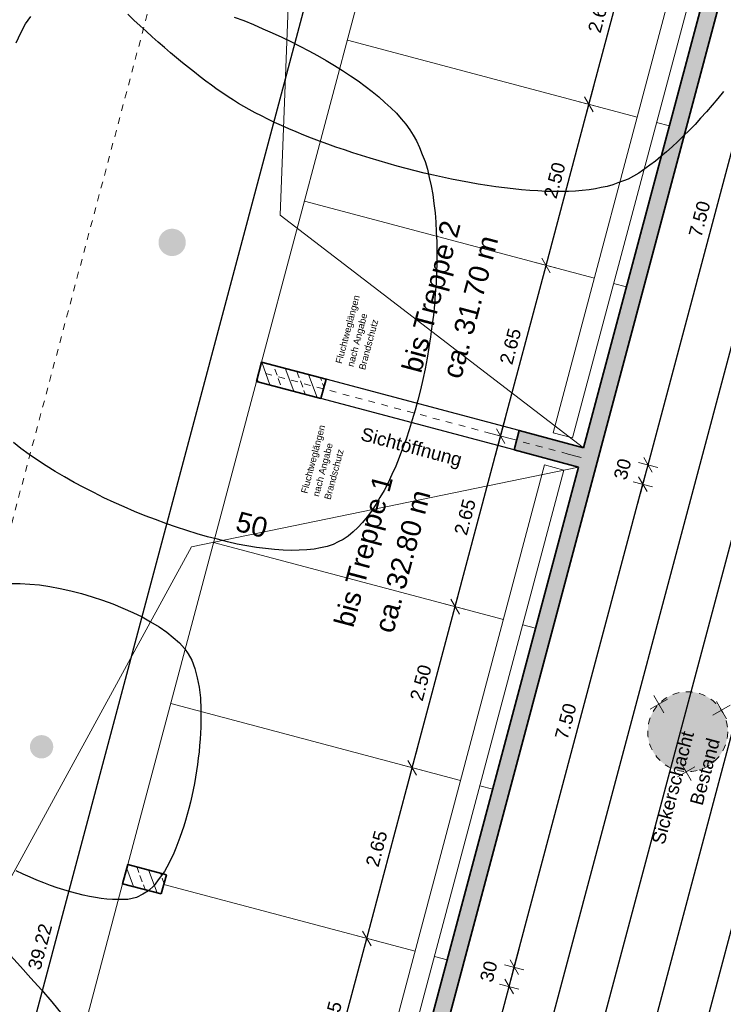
# Model space of a CAD drawing. Header units: metres. Extents: x 4462557 to 4462755, y 5328146 to 5328388.
# Tile 82 of 149: x 4462636 to 4462646, y 5328262 to 5328277. Entities that reach past the tile are written whole.
import ezdxf

# ---------------------------------------------------------------- set-up
doc = ezdxf.new("R2010")
doc.units = ezdxf.units.M
doc.header["$PDMODE"] = 65
doc.linetypes.add('AUSGEZOGEN', pattern=[0])
doc.linetypes.add('VERDECKT2_S2', pattern=[0.15, 0.1, -0.05])
doc.layers.add('B31_BEWLIN', color=3, linetype='AUSGEZOGEN')
for name, color, linetype, lineweight in [('Maßlinie_Allgemein', 7, 'AUSGEZOGEN', 13), ('Schraffur', 7, 'AUSGEZOGEN', 158), ('Standard', 7, 'AUSGEZOGEN', 13)]:
    doc.layers.add(name, color=color, linetype=linetype, lineweight=lineweight)
doc.styles.add('ARIAL', font='ARIAL.TTF')
doc.dimstyles.new('_DIMSTYLE_10', dxfattribs={"dimtxt": 0.2, "dimasz": 0.3, "dimexe": 0, "dimexo": 1e-06, "dimgap": 0.1, "dimtad": 2, "dimdec": 3, "dimrnd": 0.005, "dimzin": 4, "dimdsep": 46, "dimtxsty": 'ARIAL', "dimblk1": 'ALL_ML_STRICH', "dimblk2": 'ALL_ML_STRICH', "dimsah": 1, "dimcen": 0, "dimse1": 1, "dimse2": 1, "dimclrd": 7, "dimclre": 7, "dimclrt": 7, "dimadec": 0, "dimazin": 0, "dimtfac": 1, "dimtdec": 0, "dimtix": 1, "dimtmove": 2, "dimatfit": 3, "dimfxl": 0, "dimtzin": 0, "dimlwd": 0, "dimlwe": 13, "dimarcsym": 0})
doc.dimstyles.new('_DIMSTYLE_11', dxfattribs={"dimtxt": 0.2, "dimasz": 0.3, "dimexe": 0, "dimexo": 1e-06, "dimgap": 0.1, "dimtad": 2, "dimdec": 1, "dimlfac": 100, "dimrnd": 0.5, "dimzin": 4, "dimdsep": 46, "dimtxsty": 'ARIAL', "dimblk1": 'ALL_ML_STRICH', "dimblk2": 'ALL_ML_STRICH', "dimsah": 1, "dimcen": 0, "dimse1": 1, "dimse2": 1, "dimclrd": 7, "dimclre": 7, "dimclrt": 7, "dimadec": 0, "dimazin": 0, "dimtfac": 1, "dimtdec": 0, "dimtix": 1, "dimtmove": 2, "dimatfit": 3, "dimfxl": 0, "dimtvp": 1.2, "dimtzin": 0, "dimlwd": 0, "dimlwe": 13, "dimarcsym": 0})
doc.dimstyles.new('_DIMSTYLE_3', dxfattribs={"dimtxt": 0.2, "dimasz": 0.3, "dimexe": 0, "dimexo": 0, "dimgap": 0.1, "dimtad": 2, "dimrnd": 0.005, "dimzin": 4, "dimdsep": 46, "dimtxsty": 'ARIAL', "dimblk1": 'ALL_ML_STRICH', "dimblk2": 'ALL_ML_STRICH', "dimsah": 1, "dimcen": 0, "dimclrd": 7, "dimclre": 7, "dimclrt": 7, "dimadec": 0, "dimazin": 0, "dimtfac": 1, "dimtdec": 0, "dimtix": 1, "dimtmove": 2, "dimatfit": 3, "dimfxl": 0, "dimtzin": 0, "dimlwd": 0, "dimlwe": 13, "dimarcsym": 0})
doc.dimstyles.new('_DIMSTYLE_7', dxfattribs={"dimtxt": 0.2, "dimasz": 0.3, "dimexe": 0, "dimexo": 1e-06, "dimgap": 0.1, "dimtad": 2, "dimrnd": 0.005, "dimzin": 4, "dimdsep": 46, "dimtxsty": 'ARIAL', "dimblk1": 'ALL_ML_STRICH', "dimblk2": 'ALL_ML_STRICH', "dimsah": 1, "dimcen": 0, "dimse1": 1, "dimse2": 1, "dimclrd": 7, "dimclre": 7, "dimclrt": 7, "dimadec": 0, "dimazin": 0, "dimtfac": 1, "dimtdec": 0, "dimtix": 1, "dimtmove": 2, "dimatfit": 3, "dimfxl": 0, "dimtzin": 0, "dimlwd": 0, "dimlwe": 13, "dimarcsym": 0})
pattern_1 = [(110, (0, 0), (-0.281907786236, -0.102606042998), []), (110, (-0.14095, -0.0513), (-0.281907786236, -0.102606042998), [0.1, -0.05])]

# ---------------------------------------------------------------- blocks, each defined once
blk = doc.blocks.new('COMPLEXOBJECT_12')
at = {"layer": 'Standard', "color": 7, "linetype": 'AUSGEZOGEN', "lineweight": 13}
for q in [(4462646.109, 5328267.027), (4462646.314, 5328266.972), (4462646.054, 5328266.822), (4462646.259, 5328266.767)]:
    blk.add_line((4462646.184, 5328266.897), q, dxfattribs=at)
blk = doc.blocks.new('COMPLEXOBJECT_13')
at = {"layer": 'Standard', "color": 7, "linetype": 'AUSGEZOGEN', "lineweight": 13}
for q in [(4462645.169, 5328267.119), (4462645.114, 5328266.914), (4462645.374, 5328267.064), (4462645.319, 5328266.859)]:
    blk.add_line((4462645.244, 5328266.989), q, dxfattribs=at)
blk = doc.blocks.new('COMPLEXOBJECT_14')
at = {"layer": 'Standard', "color": 7, "linetype": 'AUSGEZOGEN', "lineweight": 13}
for q in [(4462645.58, 5328266.105), (4462645.526, 5328265.9), (4462645.785, 5328266.05), (4462645.731, 5328265.845)]:
    blk.add_line((4462645.655, 5328265.975), q, dxfattribs=at)
blk = doc.blocks.new('ALL_ML_STRICH')
at = {"color": 0, "linetype": 'ByBlock', "lineweight": -2}
for p, q in [((0, -0.5), (0, 0.5)), ((-1, 0), (0.5, 0)), ((-0.3, -0.3), (0.3, 0.3))]:
    blk.add_line(p, q, dxfattribs=at)
blk = doc.blocks.new('*D163')
at = {"layer": 'DEFPOINTS', "color": 7, "linetype": 'AUSGEZOGEN', "lineweight": 13}
for p in [(4462658.012, 5328322.033), (4462636.2, 5328240.138), (4462638.374, 5328239.559)]:
    blk.add_point(p, dxfattribs=at)
at = {"layer": 'Maßlinie_Allgemein', "color": 7, "linetype": 'AUSGEZOGEN', "lineweight": -2}
blk.add_line((4462638.374, 5328239.559), (4462660.186, 5328321.454), dxfattribs=at)
at = {"layer": 'Maßlinie_Allgemein', "color": 7, "linetype": 'AUSGEZOGEN', "lineweight": 13, "yscale": 0.3, "zscale": 0.3}
for p, xscale, rotation in [((4462660.186, 5328321.454), 0.3, 75.08618508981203), ((4462638.374, 5328239.559), 0.2999999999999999, 255.0861850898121)]:
    blk.add_blockref('ALL_ML_STRICH', p, dxfattribs=dict(at, xscale=xscale, rotation=rotation))
at = {"layer": 'Maßlinie_Allgemein', "color": 7, "linetype": 'AUSGEZOGEN', "lineweight": 13, "insert": (4462649.085, 5328280.565), "char_height": 0.2, "width": 1, "attachment_point": 5, "rotation": 75.0862, "style": 'ARIAL'}
blk.add_mtext('\\A1;{\\A1;{84.75\\H0.132000;\\S^ ;}}', dxfattribs=at)
blk = doc.blocks.new('*D165')
at = {"layer": 'DEFPOINTS', "color": 7, "linetype": 'AUSGEZOGEN', "lineweight": 13}
for p in [(4462658.012, 5328322.033), (4462627.546, 5328226.49), (4462635.132, 5328224.469)]:
    blk.add_point(p, dxfattribs=at)
at = {"layer": 'Maßlinie_Allgemein', "color": 7, "linetype": 'AUSGEZOGEN', "lineweight": -2}
blk.add_line((4462635.132, 5328224.469), (4462660.911, 5328321.261), dxfattribs=at)
at = {"layer": 'Maßlinie_Allgemein', "color": 7, "linetype": 'AUSGEZOGEN', "lineweight": 13, "yscale": 0.3, "zscale": 0.3}
for p, xscale, rotation in [((4462660.911, 5328321.261), 0.3, 75.08618508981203), ((4462635.132, 5328224.469), 0.2999999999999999, 255.0861850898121)]:
    blk.add_blockref('ALL_ML_STRICH', p, dxfattribs=dict(at, xscale=xscale, rotation=rotation))
at = {"layer": 'Maßlinie_Allgemein', "color": 7, "linetype": 'AUSGEZOGEN', "lineweight": 13, "insert": (4462647.83, 5328272.936), "char_height": 0.2, "width": 1.4, "attachment_point": 5, "rotation": 75.0862, "style": 'ARIAL'}
blk.add_mtext('\\A1;{\\A1;{100.16\\H0.132000;\\S5^ ;}}', dxfattribs=at)
blk = doc.blocks.new('*D166')
at = {"layer": 'DEFPOINTS', "color": 7, "linetype": 'AUSGEZOGEN', "lineweight": 13}
for p in [(4462658.012, 5328322.033), (4462626.645, 5328223.107), (4462634.955, 5328220.894)]:
    blk.add_point(p, dxfattribs=at)
at = {"layer": 'Maßlinie_Allgemein', "color": 7, "linetype": 'AUSGEZOGEN', "lineweight": -2}
blk.add_line((4462634.955, 5328220.894), (4462661.636, 5328321.068), dxfattribs=at)
at = {"layer": 'Maßlinie_Allgemein', "color": 7, "linetype": 'AUSGEZOGEN', "lineweight": 13, "xscale": 0.3, "yscale": 0.3, "zscale": 0.3}
for p, rotation in [((4462661.636, 5328321.068), 75.08618508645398), ((4462634.955, 5328220.894), 255.086185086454)]:
    blk.add_blockref('ALL_ML_STRICH', p, dxfattribs=dict(at, rotation=rotation))
at = {"layer": 'Maßlinie_Allgemein', "color": 7, "linetype": 'AUSGEZOGEN', "lineweight": 13, "insert": (4462648.104, 5328271.052), "char_height": 0.2, "width": 1.4, "attachment_point": 5, "rotation": 75.0862, "style": 'ARIAL'}
blk.add_mtext('\\A1;{\\A1;{103.66\\H0.132000;\\S5^ ;}}', dxfattribs=at)
blk = doc.blocks.new('*D198')
at = {"layer": 'DEFPOINTS', "color": 7, "linetype": 'AUSGEZOGEN', "lineweight": 13}
for p in [(4462637.781, 5328264.14), (4462635.85, 5328256.892), (4462641.068, 5328255.503)]:
    blk.add_point(p, dxfattribs=at)
at = {"layer": 'Maßlinie_Allgemein', "color": 7, "linetype": 'AUSGEZOGEN', "lineweight": -2}
blk.add_line((4462641.068, 5328255.503), (4462642.999, 5328262.75), dxfattribs=at)
at = {"layer": 'Maßlinie_Allgemein', "color": 7, "linetype": 'AUSGEZOGEN', "lineweight": 13, "xscale": 0.3, "yscale": 0.3, "zscale": 0.3}
for p, rotation in [((4462642.999, 5328262.75), 75.08618509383), ((4462641.068, 5328255.503), 255.08618509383)]:
    blk.add_blockref('ALL_ML_STRICH', p, dxfattribs=dict(at, rotation=rotation))
at = {"layer": 'Maßlinie_Allgemein', "color": 7, "linetype": 'AUSGEZOGEN', "lineweight": 13, "insert": (4462641.841, 5328259.193), "char_height": 0.2, "width": 0.8, "attachment_point": 5, "rotation": 75.0862, "style": 'ARIAL'}
blk.add_mtext('\\A1;{\\A1;{7.50\\H0.132000;\\S^ ;}}', dxfattribs=at)
blk = doc.blocks.new('*D199')
at = {"layer": 'DEFPOINTS', "color": 7, "linetype": 'AUSGEZOGEN', "lineweight": 13}
for p in [(4462637.858, 5328264.43), (4462637.781, 5328264.14), (4462642.999, 5328262.75)]:
    blk.add_point(p, dxfattribs=at)
at = {"layer": 'Maßlinie_Allgemein', "color": 7, "linetype": 'AUSGEZOGEN', "lineweight": -2}
blk.add_line((4462642.999, 5328262.75), (4462643.076, 5328263.04), dxfattribs=at)
at = {"layer": 'Maßlinie_Allgemein', "color": 7, "linetype": 'AUSGEZOGEN', "lineweight": 13, "xscale": 0.3, "yscale": 0.3, "zscale": 0.3}
for p, rotation in [((4462643.076, 5328263.04), 75.08618509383), ((4462642.999, 5328262.75), 255.08618509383)]:
    blk.add_blockref('ALL_ML_STRICH', p, dxfattribs=dict(at, rotation=rotation))
at = {"layer": 'Maßlinie_Allgemein', "color": 7, "linetype": 'AUSGEZOGEN', "lineweight": 13, "insert": (4462642.693, 5328262.978), "char_height": 0.2, "width": 0.8, "attachment_point": 5, "rotation": 75.0862, "style": 'ARIAL'}
blk.add_mtext('\\A1;{\\A1;{30\\H0.132000;\\S^ ;}}', dxfattribs=at)
blk = doc.blocks.new('*D200')
at = {"layer": 'DEFPOINTS', "color": 7, "linetype": 'AUSGEZOGEN', "lineweight": 13}
for p in [(4462639.208, 5328271.831), (4462637.858, 5328264.43), (4462643.076, 5328263.04)]:
    blk.add_point(p, dxfattribs=at)
at = {"layer": 'Maßlinie_Allgemein', "color": 7, "linetype": 'AUSGEZOGEN', "lineweight": -2}
blk.add_line((4462643.076, 5328263.04), (4462645.006, 5328270.287), dxfattribs=at)
at = {"layer": 'Maßlinie_Allgemein', "color": 7, "linetype": 'AUSGEZOGEN', "lineweight": 13, "xscale": 0.3, "yscale": 0.3, "zscale": 0.3}
for p, rotation in [((4462645.006, 5328270.287), 75.08618509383), ((4462643.076, 5328263.04), 255.08618509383)]:
    blk.add_blockref('ALL_ML_STRICH', p, dxfattribs=dict(at, rotation=rotation))
at = {"layer": 'Maßlinie_Allgemein', "color": 7, "linetype": 'AUSGEZOGEN', "lineweight": 13, "insert": (4462643.848, 5328266.73), "char_height": 0.2, "width": 0.8, "attachment_point": 5, "rotation": 75.0862, "style": 'ARIAL'}
blk.add_mtext('\\A1;{\\A1;{7.50\\H0.132000;\\S^ ;}}', dxfattribs=at)
blk = doc.blocks.new('*D201')
at = {"layer": 'DEFPOINTS', "color": 7, "linetype": 'AUSGEZOGEN', "lineweight": 13}
for p in [(4462639.285, 5328272.121), (4462639.208, 5328271.831), (4462645.006, 5328270.287)]:
    blk.add_point(p, dxfattribs=at)
at = {"layer": 'Maßlinie_Allgemein', "color": 7, "linetype": 'AUSGEZOGEN', "lineweight": -2}
blk.add_line((4462645.006, 5328270.287), (4462645.083, 5328270.577), dxfattribs=at)
at = {"layer": 'Maßlinie_Allgemein', "color": 7, "linetype": 'AUSGEZOGEN', "lineweight": 13, "xscale": 0.3, "yscale": 0.3, "zscale": 0.3}
for p, rotation in [((4462645.083, 5328270.577), 75.08618509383), ((4462645.006, 5328270.287), 255.08618509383)]:
    blk.add_blockref('ALL_ML_STRICH', p, dxfattribs=dict(at, rotation=rotation))
at = {"layer": 'Maßlinie_Allgemein', "color": 7, "linetype": 'AUSGEZOGEN', "lineweight": 13, "insert": (4462644.701, 5328270.515), "char_height": 0.2, "width": 0.8, "attachment_point": 5, "rotation": 75.0862, "style": 'ARIAL'}
blk.add_mtext('\\A1;{\\A1;{30\\H0.132000;\\S^ ;}}', dxfattribs=at)
blk = doc.blocks.new('*D202')
at = {"layer": 'DEFPOINTS', "color": 7, "linetype": 'AUSGEZOGEN', "lineweight": 13}
for p in [(4462641.796, 5328279.214), (4462639.285, 5328272.121), (4462645.083, 5328270.577)]:
    blk.add_point(p, dxfattribs=at)
at = {"layer": 'Maßlinie_Allgemein', "color": 7, "linetype": 'AUSGEZOGEN', "lineweight": -2}
blk.add_line((4462645.083, 5328270.577), (4462647.014, 5328277.824), dxfattribs=at)
at = {"layer": 'Maßlinie_Allgemein', "color": 7, "linetype": 'AUSGEZOGEN', "lineweight": 13, "xscale": 0.3, "yscale": 0.3, "zscale": 0.3}
for p, rotation in [((4462647.014, 5328277.824), 75.08618509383), ((4462645.083, 5328270.577), 255.08618509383)]:
    blk.add_blockref('ALL_ML_STRICH', p, dxfattribs=dict(at, rotation=rotation))
at = {"layer": 'Maßlinie_Allgemein', "color": 7, "linetype": 'AUSGEZOGEN', "lineweight": 13, "insert": (4462645.856, 5328274.267), "char_height": 0.2, "width": 0.8, "attachment_point": 5, "rotation": 75.0862, "style": 'ARIAL'}
blk.add_mtext('\\A1;{\\A1;{7.50\\H0.132000;\\S^ ;}}', dxfattribs=at)
blk = doc.blocks.new('*D225')
at = {"layer": 'DEFPOINTS', "color": 7, "linetype": 'AUSGEZOGEN', "lineweight": 13}
for p in [(4462657.706, 5328321.856), (4462636.666, 5328242.86), (4462638.357, 5328242.409)]:
    blk.add_point(p, dxfattribs=at)
at = {"layer": 'Maßlinie_Allgemein', "color": 7, "linetype": 'AUSGEZOGEN', "lineweight": -2}
blk.add_line((4462638.357, 5328242.409), (4462659.397, 5328321.405), dxfattribs=at)
at = {"layer": 'Maßlinie_Allgemein', "color": 7, "linetype": 'AUSGEZOGEN', "lineweight": 13, "yscale": 0.3, "zscale": 0.3}
for p, xscale, rotation in [((4462659.397, 5328321.405), 0.3, 75.08618508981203), ((4462638.357, 5328242.409), 0.2999999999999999, 255.0861850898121)]:
    blk.add_blockref('ALL_ML_STRICH', p, dxfattribs=dict(at, xscale=xscale, rotation=rotation))
at = {"layer": 'Maßlinie_Allgemein', "color": 7, "linetype": 'AUSGEZOGEN', "lineweight": 13, "insert": (4462648.682, 5328281.966), "char_height": 0.2, "width": 1, "attachment_point": 5, "rotation": 75.0862, "style": 'ARIAL'}
blk.add_mtext('\\A1;{\\A1;{81.75\\H0.132000;\\S^ ;}}', dxfattribs=at)
blk = doc.blocks.new('*D355')
at = {"layer": 'DEFPOINTS', "color": 7, "linetype": 'AUSGEZOGEN', "lineweight": 13}
for p in [(4462641.929, 5328282.045), (4462631.11, 5328244.34), (4462631.835, 5328244.147)]:
    blk.add_point(p, dxfattribs=at)
at = {"layer": 'Maßlinie_Allgemein', "color": 7, "linetype": 'AUSGEZOGEN', "lineweight": -2}
for p, q in [((4462631.11, 5328244.34), (4462641.204, 5328282.238)), ((4462641.204, 5328282.238), (4462641.204, 5328282.238)), ((4462631.11, 5328244.34), (4462631.11, 5328244.34))]:
    blk.add_line(p, q, dxfattribs=at)
at = {"layer": 'Maßlinie_Allgemein', "color": 7, "linetype": 'AUSGEZOGEN', "lineweight": 13, "xscale": 0.3, "yscale": 0.3, "zscale": 0.3}
for p, rotation in [((4462641.204, 5328282.238), 75.0861849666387), ((4462631.11, 5328244.34), 255.0861849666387)]:
    blk.add_blockref('ALL_ML_STRICH', p, dxfattribs=dict(at, rotation=rotation))
at = {"layer": 'Maßlinie_Allgemein', "color": 7, "linetype": 'AUSGEZOGEN', "lineweight": 13, "insert": (4462635.962, 5328263.349), "char_height": 0.2, "width": 1, "attachment_point": 5, "rotation": 75.0862, "style": 'ARIAL'}
blk.add_mtext('\\A1;{\\A1;{39.22\\H0.132000;\\S^ ;}}', dxfattribs=at)
blk = doc.blocks.new('*D365')
at = {"layer": 'DEFPOINTS', "color": 7, "linetype": 'AUSGEZOGEN', "lineweight": 13}
for p in [(4462637.929, 5328264.256), (4462636.557, 5328261.878), (4462640.181, 5328260.913)]:
    blk.add_point(p, dxfattribs=at)
at = {"layer": 'Maßlinie_Allgemein', "color": 7, "linetype": 'AUSGEZOGEN', "lineweight": -2}
for p, q in [((4462640.181, 5328260.913), (4462640.863, 5328263.474)), ((4462640.863, 5328263.474), (4462640.863, 5328263.474)), ((4462640.181, 5328260.913), (4462640.181, 5328260.913))]:
    blk.add_line(p, q, dxfattribs=at)
at = {"layer": 'Maßlinie_Allgemein', "color": 7, "linetype": 'AUSGEZOGEN', "lineweight": 13, "xscale": 0.3, "yscale": 0.3, "zscale": 0.3}
for p, rotation in [((4462640.863, 5328263.474), 75.08618496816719), ((4462640.181, 5328260.913), 255.0861849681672)]:
    blk.add_blockref('ALL_ML_STRICH', p, dxfattribs=dict(at, rotation=rotation))
at = {"layer": 'Maßlinie_Allgemein', "color": 7, "linetype": 'AUSGEZOGEN', "lineweight": 13, "insert": (4462640.329, 5328262.259), "char_height": 0.2, "width": 0.8, "attachment_point": 5, "rotation": 75.0862, "style": 'ARIAL'}
blk.add_mtext('\\A1;{\\A1;{2.65\\H0.132000;\\S^ ;}}', dxfattribs=at)
blk = doc.blocks.new('*D366')
at = {"layer": 'DEFPOINTS', "color": 7, "linetype": 'AUSGEZOGEN', "lineweight": 13}
for p in [(4462637.921, 5328267), (4462637.929, 5328264.256), (4462640.863, 5328263.474)]:
    blk.add_point(p, dxfattribs=at)
at = {"layer": 'Maßlinie_Allgemein', "color": 7, "linetype": 'AUSGEZOGEN', "lineweight": -2}
for p, q in [((4462640.863, 5328263.474), (4462641.545, 5328266.035)), ((4462641.545, 5328266.035), (4462641.545, 5328266.035)), ((4462640.863, 5328263.474), (4462640.863, 5328263.474))]:
    blk.add_line(p, q, dxfattribs=at)
at = {"layer": 'Maßlinie_Allgemein', "color": 7, "linetype": 'AUSGEZOGEN', "lineweight": 13, "xscale": 0.3, "yscale": 0.3, "zscale": 0.3}
for p, rotation in [((4462641.545, 5328266.035), 75.08618496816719), ((4462640.863, 5328263.474), 255.0861849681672)]:
    blk.add_blockref('ALL_ML_STRICH', p, dxfattribs=dict(at, rotation=rotation))
at = {"layer": 'Maßlinie_Allgemein', "color": 7, "linetype": 'AUSGEZOGEN', "lineweight": 13, "insert": (4462641.011, 5328264.82), "char_height": 0.2, "width": 0.8, "attachment_point": 5, "rotation": 75.0862, "style": 'ARIAL'}
blk.add_mtext('\\A1;{\\A1;{2.65\\H0.132000;\\S^ ;}}', dxfattribs=at)
blk = doc.blocks.new('*D367')
at = {"layer": 'DEFPOINTS', "color": 7, "linetype": 'AUSGEZOGEN', "lineweight": 13}
for p in [(4462638.565, 5328269.416), (4462637.921, 5328267), (4462641.545, 5328266.035)]:
    blk.add_point(p, dxfattribs=at)
at = {"layer": 'Maßlinie_Allgemein', "color": 7, "linetype": 'AUSGEZOGEN', "lineweight": -2}
for p, q in [((4462641.545, 5328266.035), (4462642.189, 5328268.451)), ((4462642.189, 5328268.451), (4462642.189, 5328268.451)), ((4462641.545, 5328266.035), (4462641.545, 5328266.035))]:
    blk.add_line(p, q, dxfattribs=at)
at = {"layer": 'Maßlinie_Allgemein', "color": 7, "linetype": 'AUSGEZOGEN', "lineweight": 13, "xscale": 0.3, "yscale": 0.3, "zscale": 0.3}
for p, rotation in [((4462642.189, 5328268.451), 75.08618496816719), ((4462641.545, 5328266.035), 255.0861849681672)]:
    blk.add_blockref('ALL_ML_STRICH', p, dxfattribs=dict(at, rotation=rotation))
at = {"layer": 'Maßlinie_Allgemein', "color": 7, "linetype": 'AUSGEZOGEN', "lineweight": 13, "insert": (4462641.674, 5328267.309), "char_height": 0.2, "width": 0.8, "attachment_point": 5, "rotation": 75.0862, "style": 'ARIAL'}
blk.add_mtext('\\A1;{\\A1;{2.50\\H0.132000;\\S^ ;}}', dxfattribs=at)
blk = doc.blocks.new('*D368')
at = {"layer": 'DEFPOINTS', "color": 7, "linetype": 'AUSGEZOGEN', "lineweight": 13}
for p in [(4462639.827, 5328271.822), (4462638.565, 5328269.416), (4462642.189, 5328268.451)]:
    blk.add_point(p, dxfattribs=at)
at = {"layer": 'Maßlinie_Allgemein', "color": 7, "linetype": 'AUSGEZOGEN', "lineweight": -2}
for p, q in [((4462642.189, 5328268.451), (4462642.871, 5328271.011)), ((4462642.871, 5328271.011), (4462642.871, 5328271.011)), ((4462642.189, 5328268.451), (4462642.189, 5328268.451))]:
    blk.add_line(p, q, dxfattribs=at)
at = {"layer": 'Maßlinie_Allgemein', "color": 7, "linetype": 'AUSGEZOGEN', "lineweight": 13, "xscale": 0.3, "yscale": 0.3, "zscale": 0.3}
for p, rotation in [((4462642.871, 5328271.011), 75.08618496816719), ((4462642.189, 5328268.451), 255.0861849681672)]:
    blk.add_blockref('ALL_ML_STRICH', p, dxfattribs=dict(at, rotation=rotation))
at = {"layer": 'Maßlinie_Allgemein', "color": 7, "linetype": 'AUSGEZOGEN', "lineweight": 13, "insert": (4462642.337, 5328269.796), "char_height": 0.2, "width": 0.8, "attachment_point": 5, "rotation": 75.0862, "style": 'ARIAL'}
blk.add_mtext('\\A1;{\\A1;{2.65\\H0.132000;\\S^ ;}}', dxfattribs=at)
blk = doc.blocks.new('*D369')
at = {"layer": 'DEFPOINTS', "color": 7, "linetype": 'AUSGEZOGEN', "lineweight": 13}
for p in [(4462639.929, 5328274.537), (4462639.827, 5328271.822), (4462642.871, 5328271.011)]:
    blk.add_point(p, dxfattribs=at)
at = {"layer": 'Maßlinie_Allgemein', "color": 7, "linetype": 'AUSGEZOGEN', "lineweight": -2}
for p, q in [((4462642.871, 5328271.011), (4462643.553, 5328273.572)), ((4462643.553, 5328273.572), (4462643.553, 5328273.572)), ((4462642.871, 5328271.011), (4462642.871, 5328271.011))]:
    blk.add_line(p, q, dxfattribs=at)
at = {"layer": 'Maßlinie_Allgemein', "color": 7, "linetype": 'AUSGEZOGEN', "lineweight": 13, "xscale": 0.3, "yscale": 0.3, "zscale": 0.3}
for p, rotation in [((4462643.553, 5328273.572), 75.08618496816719), ((4462642.871, 5328271.011), 255.0861849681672)]:
    blk.add_blockref('ALL_ML_STRICH', p, dxfattribs=dict(at, rotation=rotation))
at = {"layer": 'Maßlinie_Allgemein', "color": 7, "linetype": 'AUSGEZOGEN', "lineweight": 13, "insert": (4462643.019, 5328272.357), "char_height": 0.2, "width": 0.8, "attachment_point": 5, "rotation": 75.0862, "style": 'ARIAL'}
blk.add_mtext('\\A1;{\\A1;{2.65\\H0.132000;\\S^ ;}}', dxfattribs=at)
blk = doc.blocks.new('*D370')
at = {"layer": 'DEFPOINTS', "color": 7, "linetype": 'AUSGEZOGEN', "lineweight": 13}
for p in [(4462640.572, 5328276.953), (4462639.929, 5328274.537), (4462643.553, 5328273.572)]:
    blk.add_point(p, dxfattribs=at)
at = {"layer": 'Maßlinie_Allgemein', "color": 7, "linetype": 'AUSGEZOGEN', "lineweight": -2}
for p, q in [((4462643.553, 5328273.572), (4462644.196, 5328275.988)), ((4462644.196, 5328275.988), (4462644.196, 5328275.988)), ((4462643.553, 5328273.572), (4462643.553, 5328273.572))]:
    blk.add_line(p, q, dxfattribs=at)
at = {"layer": 'Maßlinie_Allgemein', "color": 7, "linetype": 'AUSGEZOGEN', "lineweight": 13, "xscale": 0.3, "yscale": 0.3, "zscale": 0.3}
for p, rotation in [((4462644.196, 5328275.988), 75.08618496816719), ((4462643.553, 5328273.572), 255.0861849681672)]:
    blk.add_blockref('ALL_ML_STRICH', p, dxfattribs=dict(at, rotation=rotation))
at = {"layer": 'Maßlinie_Allgemein', "color": 7, "linetype": 'AUSGEZOGEN', "lineweight": 13, "insert": (4462643.682, 5328274.847), "char_height": 0.2, "width": 0.8, "attachment_point": 5, "rotation": 75.0862, "style": 'ARIAL'}
blk.add_mtext('\\A1;{\\A1;{2.50\\H0.132000;\\S^ ;}}', dxfattribs=at)
blk = doc.blocks.new('*D371')
at = {"layer": 'DEFPOINTS', "color": 7, "linetype": 'AUSGEZOGEN', "lineweight": 13}
for p in [(4462641.834, 5328279.359), (4462640.572, 5328276.953), (4462644.196, 5328275.988)]:
    blk.add_point(p, dxfattribs=at)
at = {"layer": 'Maßlinie_Allgemein', "color": 7, "linetype": 'AUSGEZOGEN', "lineweight": -2}
for p, q in [((4462644.196, 5328275.988), (4462644.878, 5328278.549)), ((4462644.878, 5328278.549), (4462644.878, 5328278.549)), ((4462644.196, 5328275.988), (4462644.196, 5328275.988))]:
    blk.add_line(p, q, dxfattribs=at)
at = {"layer": 'Maßlinie_Allgemein', "color": 7, "linetype": 'AUSGEZOGEN', "lineweight": 13, "xscale": 0.3, "yscale": 0.3, "zscale": 0.3}
for p, rotation in [((4462644.878, 5328278.549), 75.08618496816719), ((4462644.196, 5328275.988), 255.0861849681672)]:
    blk.add_blockref('ALL_ML_STRICH', p, dxfattribs=dict(at, rotation=rotation))
at = {"layer": 'Maßlinie_Allgemein', "color": 7, "linetype": 'AUSGEZOGEN', "lineweight": 13, "insert": (4462644.344, 5328277.334), "char_height": 0.2, "width": 0.8, "attachment_point": 5, "rotation": 75.0862, "style": 'ARIAL'}
blk.add_mtext('\\A1;{\\A1;{2.65\\H0.132000;\\S^ ;}}', dxfattribs=at)
blk = doc.blocks.new('Laubbaum_Stamm')
at = {"lineweight": 13}
blk.add_hatch(color=7, dxfattribs=at).paths.add_polyline_path([(0, 0.5), (-0.051, 0.497), (-0.101, 0.49), (-0.15, 0.477), (-0.197, 0.459), (-0.243, 0.437), (-0.286, 0.41), (-0.326, 0.379), (-0.362, 0.344), (-0.395, 0.306), (-0.424, 0.264), (-0.449, 0.22), (-0.469, 0.174), (-0.484, 0.125), (-0.494, 0.076), (-0.499, 0.025), (-0.499, -0.025), (-0.494, -0.076), (-0.484, -0.125), (-0.469, -0.174), (-0.449, -0.22), (-0.424, -0.264), (-0.395, -0.306), (-0.362, -0.344), (-0.326, -0.379), (-0.286, -0.41), (-0.243, -0.437), (-0.197, -0.459), (-0.15, -0.477), (-0.101, -0.49), (-0.051, -0.497), (0, -0.5), (0.051, -0.497), (0.101, -0.49), (0.15, -0.477), (0.197, -0.459), (0.243, -0.437), (0.286, -0.41), (0.326, -0.379), (0.362, -0.344), (0.395, -0.306), (0.424, -0.264), (0.449, -0.22), (0.469, -0.174), (0.484, -0.125), (0.494, -0.076), (0.499, -0.025), (0.499, 0.025), (0.494, 0.076), (0.484, 0.125), (0.469, 0.174), (0.449, 0.22), (0.424, 0.264), (0.395, 0.306), (0.362, 0.344), (0.326, 0.379), (0.286, 0.41), (0.243, 0.437), (0.197, 0.459), (0.15, 0.477), (0.101, 0.49), (0.051, 0.497)])

msp = doc.modelspace()

# ---------------------------------------------------------------- hatches: boundary and pattern name
at = {"layer": 'Schraffur', "linetype": 'AUSGEZOGEN', "lineweight": 18}
h = msp.add_hatch(dxfattribs=at)
h.set_pattern_fill('SCHRAFFUR_7', scale=0.1, angle=65, style=0, pattern_type=2)
h.set_pattern_definition(pattern_1)
h.paths.add_polyline_path([(4462631.12698, 5328241.48918), (4462636.20013, 5328240.13801), (4462647.00177, 5328280.69421), (4462646.7602, 5328280.75855), (4462644.11705, 5328270.83451), (4462643.15074, 5328271.09187), (4462643.07353, 5328270.80198), (4462644.03984, 5328270.54461), (4462636.66631, 5328242.85971), (4462633.28421, 5328243.76049), (4462633.21987, 5328243.51892), (4462636.60197, 5328242.61814), (4462636.0229, 5328240.44393), (4462631.4329, 5328241.66642), (4462631.50735, 5328241.94592), (4462631.26577, 5328242.01026)], flags=0)
h = msp.add_hatch(dxfattribs=at)
h.set_pattern_fill('SCHRAFFUR_7', scale=0.1, angle=65, style=0, pattern_type=2)
h.set_pattern_definition(pattern_1)
h.paths.add_polyline_path([(4462639.78806, 5328271.67702), (4462639.20827, 5328271.83144), (4462639.28548, 5328272.12134), (4462639.86527, 5328271.96692), (4462640.25179, 5328271.86397), (4462640.17458, 5328271.57408)], flags=0)
h = msp.add_hatch(dxfattribs=at)
h.set_pattern_fill('SCHRAFFUR_7', scale=0.1, angle=65, style=0, pattern_type=2)
h.set_pattern_definition(pattern_1)
h.paths.add_polyline_path([(4462637.20082, 5328264.29419), (4462637.7806, 5328264.13977), (4462637.85781, 5328264.42967), (4462637.27803, 5328264.58409)], flags=0)
at = {"layer": 'Standard', "linetype": 'AUSGEZOGEN', "lineweight": 13}
msp.add_hatch(color=255, dxfattribs=at).paths.add_polyline_path([(4462646.24642, 5328266.76629), (4462646.21917, 5328266.83342), (4462646.18403, 5328266.89678), (4462646.14151, 5328266.95545), (4462646.09223, 5328267.00856), (4462646.0369, 5328267.05534), (4462645.97634, 5328267.09512), (4462645.91142, 5328267.1273), (4462645.8431, 5328267.15142), (4462645.77237, 5328267.16714), (4462645.70027, 5328267.17421), (4462645.62783, 5328267.17254), (4462645.55613, 5328267.16215), (4462645.4862, 5328267.1432), (4462645.41906, 5328267.11595), (4462645.3557, 5328267.08081), (4462645.29703, 5328267.03829), (4462645.24392, 5328266.989), (4462645.19714, 5328266.93368), (4462645.15737, 5328266.87311), (4462645.12518, 5328266.8082), (4462645.10106, 5328266.73988), (4462645.08535, 5328266.66915), (4462645.07827, 5328266.59704), (4462645.07994, 5328266.52461), (4462645.09033, 5328266.4529), (4462645.10929, 5328266.38297), (4462645.13653, 5328266.31584), (4462645.17168, 5328266.25247), (4462645.2142, 5328266.19381), (4462645.26348, 5328266.1407), (4462645.31881, 5328266.09392), (4462645.37937, 5328266.05414), (4462645.44428, 5328266.02196), (4462645.5126, 5328265.99783), (4462645.58333, 5328265.98212), (4462645.65544, 5328265.97505), (4462645.72788, 5328265.97672), (4462645.79958, 5328265.98711), (4462645.86951, 5328266.00606), (4462645.93665, 5328266.03331), (4462646.00001, 5328266.06845), (4462646.05867, 5328266.11097), (4462646.11178, 5328266.16026), (4462646.15857, 5328266.21558), (4462646.19834, 5328266.27614), (4462646.23052, 5328266.34106), (4462646.25465, 5328266.40938), (4462646.25707, 5328266.4203), (4462646.27036, 5328266.48011), (4462646.27743, 5328266.55222), (4462646.27576, 5328266.62465), (4462646.26538, 5328266.69636)])

# ---------------------------------------------------------------- linework, layer by layer
at = {"layer": 'B31_BEWLIN', "color": 250, "linetype": 'AUSGEZOGEN'}
for points in [[(4462638.8735, 5328277.29738), (4462639.01815, 5328277.24354), (4462639.16231, 5328277.18548), (4462639.30458, 5328277.12337), (4462639.44623, 5328277.06204), (4462639.58677, 5328276.99728), (4462639.72417, 5328276.93004), (4462639.86157, 5328276.8628), (4462639.99567, 5328276.79167), (4462640.12539, 5328276.71963), (4462640.25573, 5328276.64681), (4462640.38153, 5328276.57166), (4462640.50139, 5328276.49436), (4462640.62063, 5328276.41784), (4462640.73392, 5328276.33917), (4462640.83924, 5328276.25929), (4462640.94596, 5328276.17924), (4462641.0455, 5328276.09861), (4462641.13566, 5328276.01694), (4462641.22582, 5328275.93526), (4462641.30738, 5328275.85316), (4462641.37896, 5328275.7708), (4462641.44912, 5328275.6886), (4462641.50929, 5328275.60614), (4462641.55881, 5328275.52439), (4462641.55881, 5328275.52439), (4462641.6101, 5328275.43851), (4462641.65645, 5328275.34129), (4462641.69604, 5328275.23488), (4462641.73703, 5328275.12831), (4462641.77204, 5328275.01319), (4462641.80108, 5328274.8895), (4462641.83011, 5328274.76582), (4462641.85333, 5328274.63498), (4462641.8709, 5328274.49839), (4462641.88769, 5328274.36118), (4462641.89882, 5328274.21822), (4462641.90586, 5328274.07076), (4462641.91291, 5328273.92329), (4462641.91588, 5328273.77132), (4462641.91351, 5328273.6164), (4462641.91037, 5328273.46087), (4462641.90268, 5328273.30301), (4462641.89045, 5328273.14284), (4462641.87901, 5328272.98329), (4462641.86241, 5328272.8222), (4462641.8408, 5328272.66098), (4462641.8206, 5328272.4996), (4462641.79619, 5328272.33871), (4462641.76694, 5328272.17909), (4462641.73769, 5328272.01947), (4462641.70502, 5328271.86097), (4462641.66845, 5328271.70576), (4462641.63127, 5328271.55134), (4462641.58941, 5328271.3996), (4462641.54445, 5328271.25177), (4462641.50027, 5328271.10457), (4462641.45237, 5328270.96207), (4462641.40153, 5328270.8249), (4462641.35147, 5328270.68835), (4462641.29786, 5328270.55791), (4462641.24146, 5328270.4342), (4462641.18445, 5328270.31127), (4462641.12404, 5328270.19585), (4462641.06118, 5328270.08998), (4462640.99894, 5328269.98332), (4462640.93425, 5328269.8862), (4462640.86727, 5328269.80002), (4462640.8003, 5328269.71385), (4462640.73025, 5328269.638), (4462640.65808, 5328269.57449), (4462640.58591, 5328269.51099), (4462640.51084, 5328269.45921), (4462640.43509, 5328269.4213), (4462640.35755, 5328269.38379), (4462640.26869, 5328269.35426), (4462640.17019, 5328269.33369), (4462640.07248, 5328269.31373), (4462639.96435, 5328269.30211), (4462639.8486, 5328269.29849), (4462639.73286, 5328269.29487), (4462639.6081, 5328269.29942), (4462639.47697, 5328269.3104), (4462639.34521, 5328269.32217), (4462639.20709, 5328269.34038), (4462639.06338, 5328269.36564), (4462638.92108, 5328269.39074), (4462638.77398, 5328269.42351), (4462638.62393, 5328269.46161), (4462638.47248, 5328269.49988), (4462638.31809, 5328269.54347), (4462638.16155, 5328269.593), (4462638.00641, 5328269.64237), (4462637.84973, 5328269.69691), (4462637.69293, 5328269.75644), (4462637.53674, 5328269.81518), (4462637.38043, 5328269.87893), (4462637.22601, 5328269.94673), (4462637.07159, 5328270.01452), (4462636.91906, 5328270.08637), (4462636.76905, 5328270.16148), (4462636.61904, 5328270.2366), (4462636.47233, 5328270.3156), (4462636.33095, 5328270.39754), (4462636.19018, 5328270.4787), (4462636.05475, 5328270.5628), (4462635.92525, 5328270.64905), (4462635.79716, 5328270.73514), (4462635.67502, 5328270.82338), (4462635.56225, 5328270.91267)], [(4462635.60541, 5328276.91304), (4462635.67412, 5328277.06308), (4462635.74587, 5328277.1964), (4462635.8214, 5328277.3072)], [(4462646.2156, 5328276.1791), (4462646.12964, 5328276.07662), (4462646.04447, 5328275.97477), (4462645.95822, 5328275.87589), (4462645.87246, 5328275.78122), (4462645.78748, 5328275.68717), (4462645.70159, 5328275.5975), (4462645.61635, 5328275.51345), (4462645.53033, 5328275.42878), (4462645.44496, 5328275.34972), (4462645.35963, 5328275.27707), (4462645.2757, 5328275.20426), (4462645.19242, 5328275.13707), (4462645.10996, 5328275.0769), (4462644.94442, 5328274.95734), (4462644.78356, 5328274.86571), (4462644.63188, 5328274.80828), (4462644.5551, 5328274.78053), (4462644.47189, 5328274.75675), (4462644.38215, 5328274.738), (4462644.29319, 5328274.71988), (4462644.19754, 5328274.70538), (4462644.09676, 5328274.69575), (4462643.99597, 5328274.68612), (4462643.88928, 5328274.68073), (4462643.77745, 5328274.68022), (4462643.66484, 5328274.67908), (4462643.54773, 5328274.68203), (4462643.42751, 5328274.68889), (4462643.30729, 5328274.69576), (4462643.18396, 5328274.70655), (4462643.05737, 5328274.71985), (4462642.93016, 5328274.73394), (4462642.79969, 5328274.75054), (4462642.66751, 5328274.7709), (4462642.53534, 5328274.79126), (4462642.40208, 5328274.8146), (4462642.26697, 5328274.84028), (4462642.13263, 5328274.86659), (4462641.99785, 5328274.89508), (4462641.8626, 5328274.92577), (4462641.72673, 5328274.95724), (4462641.59041, 5328274.99089), (4462641.45503, 5328275.02658), (4462641.31887, 5328275.06164), (4462641.18366, 5328275.09872), (4462641.05018, 5328275.13846), (4462640.9167, 5328275.17819), (4462640.78478, 5328275.21916), (4462640.65584, 5328275.26122), (4462640.5269, 5328275.30327), (4462640.40031, 5328275.34718), (4462640.27732, 5328275.39139), (4462640.1537, 5328275.43638), (4462640.03368, 5328275.48167), (4462639.91804, 5328275.52787), (4462639.80318, 5328275.57469), (4462639.69191, 5328275.6218), (4462639.58643, 5328275.66967), (4462639.48016, 5328275.71692), (4462639.37967, 5328275.76491), (4462639.28419, 5328275.81304), (4462639.1887, 5328275.86116), (4462639.09883, 5328275.90864), (4462639.01707, 5328275.95707), (4462638.94079, 5328276.00035), (4462638.8631, 5328276.04854), (4462638.78248, 5328276.10205), (4462638.70248, 5328276.15479), (4462638.62016, 5328276.21206), (4462638.53552, 5328276.27387), (4462638.45088, 5328276.33569), (4462638.36454, 5328276.40126), (4462638.27712, 5328276.4698), (4462638.1883, 5328276.53851), (4462638.09778, 5328276.61097), (4462638.0068, 5328276.68563), (4462637.91661, 5328276.7609), (4462637.82674, 5328276.83898), (4462637.7358, 5328276.92004), (4462637.64407, 5328277.00048), (4462637.55266, 5328277.08372), (4462637.46143, 5328277.16837), (4462637.37019, 5328277.25302), (4462637.2799, 5328277.33969)], [(4462635.52739, 5328268.79965), (4462635.66342, 5328268.8002), (4462635.80876, 5328268.78898), (4462635.9541, 5328268.77777), (4462636.10735, 5328268.75496), (4462636.26445, 5328268.72244), (4462636.42234, 5328268.69055), (4462636.58329, 5328268.64833), (4462636.74202, 5328268.59926), (4462636.89997, 5328268.54956), (4462637.0557, 5328268.493), (4462637.20421, 5328268.42945), (4462637.35272, 5328268.3659), (4462637.49338, 5328268.29614), (4462637.62075, 5328268.22224), (4462637.74812, 5328268.14834), (4462637.8622, 5328268.07028), (4462637.95814, 5328267.98936), (4462638.05268, 5328267.9086), (4462638.12909, 5328267.82496), (4462638.1825, 5328267.74116), (4462638.24139, 5328267.64603), (4462638.28637, 5328267.52476), (4462638.31766, 5328267.38373), (4462638.34894, 5328267.24269), (4462638.36654, 5328267.0819), (4462638.37222, 5328266.91039), (4462638.37505, 5328266.82463), (4462638.37537, 5328266.73561), (4462638.37334, 5328266.64473), (4462638.36991, 5328266.55401), (4462638.36334, 5328266.4608), (4462638.35458, 5328266.36714), (4462638.34644, 5328266.2727), (4462638.33611, 5328266.1778), (4462638.32218, 5328266.0826), (4462638.30967, 5328265.98724), (4462638.29496, 5328265.89143), (4462638.27823, 5328265.79656), (4462638.26009, 5328265.70185), (4462638.23993, 5328265.6081), (4462638.21853, 5328265.51591), (4462638.19572, 5328265.42388), (4462638.17088, 5328265.3328), (4462638.14497, 5328265.2447), (4462638.11906, 5328265.15659), (4462638.09067, 5328265.07162), (4462638.06041, 5328264.989), (4462638.03094, 5328264.90701), (4462637.99977, 5328264.82877), (4462637.9669, 5328264.75429), (4462637.90054, 5328264.60611), (4462637.8285, 5328264.47638), (4462637.75081, 5328264.37152), (4462637.67311, 5328264.26666), (4462637.59056, 5328264.18728), (4462637.50509, 5328264.13971), (4462637.40636, 5328264.08484), (4462637.2766, 5328264.05865), (4462637.12479, 5328264.05709), (4462637.04858, 5328264.0567), (4462636.96599, 5328264.06275), (4462636.87906, 5328264.07429), (4462636.79275, 5328264.08504), (4462636.70288, 5328264.10191), (4462636.60929, 5328264.12347), (4462636.51569, 5328264.14504), (4462636.41837, 5328264.17131), (4462636.31874, 5328264.20212), (4462636.21988, 5328264.23356), (4462636.11871, 5328264.26953), (4462636.01724, 5328264.3091), (4462635.91499, 5328264.34804), (4462635.81183, 5328264.39137), (4462635.70837, 5328264.43829), (4462635.60351, 5328264.48537)], [(4462635.51658, 5328263.21889), (4462635.67096, 5328263.05286), (4462635.82577, 5328262.87824), (4462635.98136, 5328262.70423), (4462636.13675, 5328262.52242), (4462636.29042, 5328262.33797)]]:
    msp.add_lwpolyline(points, dxfattribs=at)
at = {"layer": 'Standard', "color": 7, "linetype": 'VERDECKT2_S2', "lineweight": 13}
for p, q in [((4462649.97545, 5328323.91481), (4462628.22804, 5328242.26128)), ((4462644.07844, 5328270.68956), (4462639.24687, 5328271.97639))]:
    msp.add_line(p, q, dxfattribs=at)
at = {"layer": 'Standard', "color": 253, "linetype": 'AUSGEZOGEN', "lineweight": 18}
for p, q in [((4462640.57159, 5328300.26332), (4462639.56179, 5328274.32444)), ((4462639.56179, 5328274.32444), (4462644.11705, 5328270.83451)), ((4462644.03984, 5328270.54461), (4462638.23636, 5328269.34792)), ((4462626.74461, 5328248.3481), (4462638.23636, 5328269.34792))]:
    msp.add_line(p, q, dxfattribs=at)
at = {"layer": 'Standard', "color": 7, "linetype": 'AUSGEZOGEN', "lineweight": 18}
for p, q in [((4462646.27713, 5328280.88721), (4462643.65972, 5328271.0598)), ((4462646.56693, 5328280.81002), (4462643.94952, 5328270.98261)), ((4462643.65972, 5328271.0598), (4462643.94952, 5328270.98261)), ((4462643.53104, 5328270.57664), (4462639.64481, 5328255.9853)), ((4462643.82084, 5328270.49945), (4462639.93462, 5328255.90811)), ((4462643.53104, 5328270.57664), (4462643.82084, 5328270.49945))]:
    msp.add_line(p, q, dxfattribs=at)
at = {"layer": 'Standard', "color": 7, "linetype": 'AUSGEZOGEN', "lineweight": 35}
for p, q in [((4462647.00177, 5328280.69421), (4462636.20013, 5328240.13801)), ((4462646.7602, 5328280.75855), (4462644.11705, 5328270.83451)), ((4462639.20827, 5328271.83144), (4462639.28548, 5328272.12134)), ((4462639.28548, 5328272.12134), (4462640.25179, 5328271.86397)), ((4462640.17458, 5328271.57408), (4462639.20827, 5328271.83144)), ((4462640.25179, 5328271.86397), (4462640.17458, 5328271.57408)), ((4462643.15074, 5328271.09187), (4462643.07353, 5328270.80198)), ((4462643.15074, 5328271.09187), (4462644.11705, 5328270.83451)), ((4462644.03984, 5328270.54461), (4462643.07353, 5328270.80198)), ((4462644.03984, 5328270.54461), (4462636.66631, 5328242.85971)), ((4462637.20082, 5328264.29419), (4462637.27803, 5328264.58409)), ((4462637.27803, 5328264.58409), (4462637.85781, 5328264.42967)), ((4462637.7806, 5328264.13977), (4462637.20082, 5328264.29419)), ((4462637.85781, 5328264.42967), (4462637.7806, 5328264.13977))]:
    msp.add_line(p, q, dxfattribs=at)
at = {"layer": 'Standard', "color": 7, "linetype": 'AUSGEZOGEN', "lineweight": 13}
for p, q in [((4462641.21572, 5328279.36869), (4462639.28548, 5328272.12134)), ((4462644.92081, 5328275.79474), (4462640.57231, 5328276.95291)), ((4462645.40388, 5328275.66608), (4462645.21062, 5328275.71755)), ((4462644.2774, 5328273.37895), (4462639.92889, 5328274.53712)), ((4462644.76046, 5328273.25029), (4462644.5672, 5328273.30176)), ((4462639.20827, 5328271.83144), (4462637.27803, 5328264.58409)), ((4462644.07844, 5328270.68956), (4462643.88518, 5328270.74103)), ((4462642.91336, 5328268.25749), (4462638.56486, 5328269.41566)), ((4462643.39643, 5328268.12883), (4462643.20316, 5328268.1803)), ((4462642.26994, 5328265.8417), (4462637.92144, 5328266.99987)), ((4462642.75301, 5328265.71304), (4462642.55975, 5328265.76451)), ((4462637.20082, 5328264.29419), (4462635.27057, 5328257.04684)), ((4462641.58793, 5328263.28097), (4462637.81921, 5328264.28472)), ((4462642.07099, 5328263.15231), (4462641.87773, 5328263.20378))]:
    msp.add_line(p, q, dxfattribs=at)
at = {"layer": 'Standard', "color": 7, "linetype": 'AUSGEZOGEN', "lineweight": 25}
for p, q in [((4462643.15074, 5328271.09187), (4462640.25179, 5328271.86397)), ((4462643.07353, 5328270.80198), (4462640.17458, 5328271.57408))]:
    msp.add_line(p, q, dxfattribs=at)
at = {"layer": 'Standard', "color": 7, "linetype": 'VERDECKT2_S2', "lineweight": 13}
msp.add_circle((4462645.67785, 5328266.57463), 0.6, dxfattribs=at)

# ---------------------------------------------------------------- block references
at = {"layer": 'B31_BEWLIN', "color": 3, "linetype": 'AUSGEZOGEN', "rotation": 308.3640628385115}
for p, xscale, yscale, zscale in [((4462637.94364, 5328273.91658), 0.4099999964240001, 0.4099999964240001, 0.4099999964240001), ((4462635.9847, 5328266.34872), 0.34999999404, 0.3499999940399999, 0.34999999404)]:
    msp.add_blockref('Laubbaum_Stamm', p, dxfattribs=dict(at, xscale=xscale, yscale=yscale, zscale=zscale))
at = {"layer": 'Standard', "color": 7, "linetype": 'AUSGEZOGEN', "lineweight": 13}
for name in ['COMPLEXOBJECT_13', 'COMPLEXOBJECT_12', 'COMPLEXOBJECT_14']:
    msp.add_blockref(name, (0, 0), dxfattribs=at)

# ---------------------------------------------------------------- texts
at = {"layer": 'Standard', "color": 7, "linetype": 'AUSGEZOGEN', "lineweight": 18, "rotation": 75.086185, "style": 'ARIAL'}
for s, insert, char_height, width, attachment_point, line_spacing_factor in [('{\\fArial|i0|b0;\\H0.300000;\\W1.000000;\\C7;bis Treppe 2}\\P{\\fArial|i0|b0;\\H0.300000;\\W1.000000;\\C7;ca. 31.70 m}\\P', (4462641.68532, 5328273.14295), 0.3, 2.490521, 2, 1.204819), ('{\\fArial|i0|b0;\\H0.100000;\\W1.000000;\\C7;Fluchtweglängen}\\P{\\fArial|i0|b0;\\H0.100000;\\W1.000000;\\C7;nach Angabe }\\P{\\fArial|i0|b0;\\H0.100000;\\W1.000000;\\C7;Brandschutz}\\P', (4462640.39153, 5328272.11434), 0.1, 1.113652, 1, 1.084337), ('{\\fArial|i0|b0;\\H0.100000;\\W1.000000;\\C7;Fluchtweglängen}\\P{\\fArial|i0|b0;\\H0.100000;\\W1.000000;\\C7;nach Angabe }\\P{\\fArial|i0|b0;\\H0.100000;\\W1.000000;\\C7;Brandschutz}\\P', (4462639.87287, 5328270.16699), 0.1, 1.113652, 1, 1.084337), ('{\\fArial|i0|b0;\\H0.300000;\\W1.000000;\\C7;bis Treppe 1}\\P{\\fArial|i0|b0;\\H0.300000;\\W1.000000;\\C7;ca. 32.80 m}\\P', (4462640.66873, 5328269.32601), 0.3, 2.4890446, 2, 1.204819), ('{\\fArial|i0|b0;\\H0.200000;\\W1.000000;\\C7;Sickerschacht}\\P{\\fArial|i0|b0;\\H0.200000;\\W1.000000;\\C7;Bestand}\\P', (4462645.58122, 5328266.60037), 0.2, 1.8470152, 3, 1.204819)]:
    msp.add_mtext(s, dxfattribs=dict(at, insert=insert, char_height=char_height, width=width, attachment_point=attachment_point, line_spacing_factor=line_spacing_factor))
at = {"layer": 'Standard', "color": 7, "linetype": 'AUSGEZOGEN', "lineweight": 18, "rotation": 345.086185, "style": 'ARIAL'}
for s, insert, char_height, width, attachment_point in [('\\W1.00;Sichtöffnung', (4462641.55971, 5328270.94645), 0.2, 1.6603344, 2), ('\\W1.00;50', (4462639.32494, 5328269.47193), 0.3, 0.6199681, 9)]:
    msp.add_mtext(s, dxfattribs=dict(at, insert=insert, char_height=char_height, width=width, attachment_point=attachment_point))

# ---------------------------------------------------------------- dimensions: what is measured, and where the dimension line sits
at = {"layer": 'Maßlinie_Allgemein', "color": 7, "linetype": 'AUSGEZOGEN', "lineweight": 13}
for base, p1, p2, dimstyle, picture, middle in [((4462661.63556, 5328321.068), (4462626.6452, 5328223.1075), (4462658.01188, 5328322.03312), '_DIMSTYLE_10', '*D166', (4462648.10384, 5328271.05226)), ((4462660.91083, 5328321.26103), (4462627.54598, 5328226.4896), (4462658.01188, 5328322.03312), '_DIMSTYLE_10', '*D165', (4462647.82963, 5328272.9363)), ((4462660.18609, 5328321.45405), (4462636.20013, 5328240.13801), (4462658.01188, 5328322.03312), '_DIMSTYLE_7', '*D163', (4462649.0852, 5328280.56465)), ((4462659.39701, 5328321.4055), (4462636.66631, 5328242.85971), (4462657.70596, 5328321.85589), '_DIMSTYLE_7', '*D225', (4462648.68217, 5328281.96556)), ((4462641.20389, 5328282.2384), (4462631.11, 5328244.33957), (4462641.20389, 5328282.2384), '_DIMSTYLE_3', '*D355', (4462635.96226, 5328263.34889)), ((4462644.87801, 5328278.54852), (4462644.19599, 5328275.98778), (4462644.87801, 5328278.54852), '_DIMSTYLE_3', '*D371', (4462644.34396, 5328277.33374)), ((4462647.01361, 5328277.8245), (4462639.28548, 5328272.12133), (4462641.79551, 5328279.21427), '_DIMSTYLE_7', '*D202', (4462645.85573, 5328274.26746)), ((4462644.19599, 5328275.98778), (4462643.55257, 5328273.572), (4462644.19599, 5328275.98778), '_DIMSTYLE_3', '*D370', (4462643.68153, 5328274.84653)), ((4462643.55257, 5328273.572), (4462642.87055, 5328271.01127), (4462643.55257, 5328273.572), '_DIMSTYLE_3', '*D369', (4462643.01853, 5328272.35722)), ((4462645.08336, 5328270.57714), (4462639.20827, 5328271.83144), (4462639.28548, 5328272.12133), '_DIMSTYLE_11', '*D201', (4462644.70088, 5328270.51477)), ((4462645.00615, 5328270.28725), (4462637.85782, 5328264.42967), (4462639.20827, 5328271.83144), '_DIMSTYLE_7', '*D200', (4462643.84828, 5328266.73021)), ((4462642.87055, 5328271.01127), (4462642.18853, 5328268.45053), (4462642.87055, 5328271.01127), '_DIMSTYLE_3', '*D368', (4462642.33651, 5328269.79649)), ((4462642.18853, 5328268.45053), (4462641.54512, 5328266.03475), (4462642.18853, 5328268.45053), '_DIMSTYLE_3', '*D367', (4462641.67407, 5328267.30928)), ((4462641.54512, 5328266.03475), (4462640.8631, 5328263.47402), (4462641.54512, 5328266.03475), '_DIMSTYLE_3', '*D366', (4462641.01108, 5328264.81997)), ((4462643.07591, 5328263.03989), (4462637.78061, 5328264.13977), (4462637.85782, 5328264.42967), '_DIMSTYLE_11', '*D199', (4462642.69343, 5328262.97752)), ((4462640.8631, 5328263.47402), (4462640.18108, 5328260.91328), (4462640.8631, 5328263.47402), '_DIMSTYLE_3', '*D365', (4462640.32906, 5328262.25924)), ((4462642.9987, 5328262.75), (4462635.85036, 5328256.89242), (4462637.78061, 5328264.13977), '_DIMSTYLE_7', '*D198', (4462641.84083, 5328259.19296))]:
    dim = msp.add_linear_dim(base=base, p1=p1, p2=p2, angle=75.086185, dimstyle=dimstyle, override={"dimpost": '<>', "dimclrd": 7, "dimclre": 7, "dimclrt": 7, "dimlwd": 0, "dimlwe": 13}, dxfattribs=at)
    dim.commit()
    dim.dimension.update_dxf_attribs({"geometry": picture, "text_midpoint": middle, "dimtype": 160})

doc.saveas('drawing.dxf')
